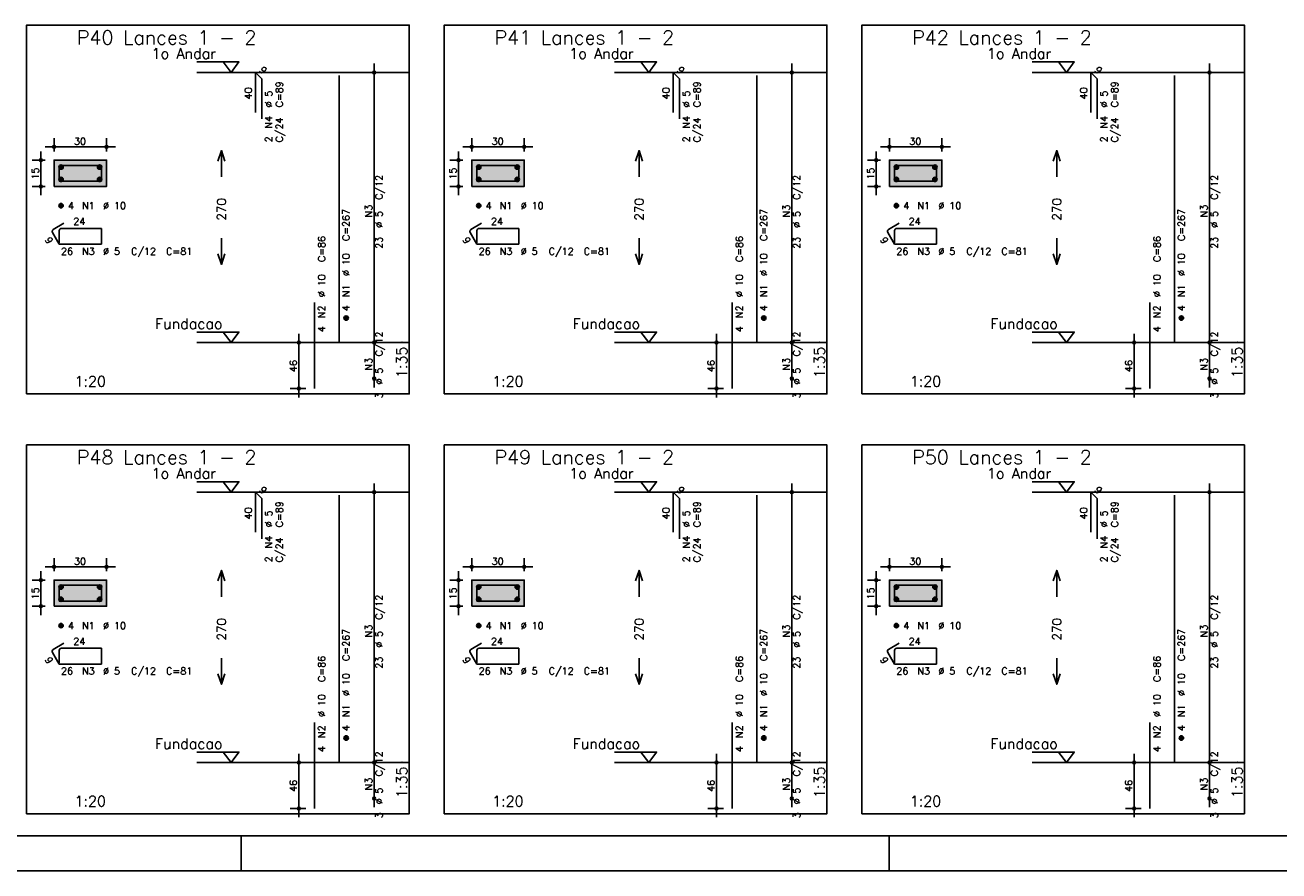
# Model space of a CAD drawing. Extents: x 0 to 119, y 0 to 84.
# Tile 3 of 20: x 39 to 75, y 0 to 24. Entities that reach past the tile are written whole.
import ezdxf

# ---------------------------------------------------------------- set-up
doc = ezdxf.new("R2010")
doc.units = 0
doc.linetypes.add('ESTILO_TQS_0002', pattern=[0.4, 0.1, -0.3])
for name, color, linetype in [('1', 1, 'CONTINUOUS'), ('2', 2, 'CONTINUOUS'), ('3', 3, 'CONTINUOUS'), ('4', 4, 'CONTINUOUS'), ('6', 6, 'CONTINUOUS'), ('7', 7, 'CONTINUOUS'), ('8', 8, 'CONTINUOUS')]:
    doc.layers.add(name, color=color, linetype=linetype)
doc.styles.get("Standard").update_dxf_attribs({"font": 'ROMANS.SHX'})

msp = doc.modelspace()

# ---------------------------------------------------------------- linework, layer by layer
at = {"layer": '1', "linetype": 'CONTINUOUS'}
for p, q in [((44.900002, 0), (44.900002, 1)), ((63.400002, 0), (63.400002, 1)), ((0, 0), (118.900002, 0))]:
    msp.add_line(p, q, dxfattribs=at)
for points in [[(38.775, 13.617074), (49.7, 13.617074), (49.7, 24.145646), (38.775, 24.145646), (38.775, 13.617074)], [(50.7, 13.617074), (61.625, 13.617074), (61.625, 24.145646), (50.7, 24.145646), (50.7, 13.617074)], [(62.625, 13.617074), (73.55, 13.617074), (73.55, 24.145646), (62.625, 24.145646), (62.625, 13.617074)], [(43.64, 23.095646), (44.84, 23.095646), (44.615, 22.795646), (44.39, 23.095646)], [(55.565, 23.095646), (56.765, 23.095646), (56.54, 22.795646), (56.315, 23.095646)], [(67.49, 23.095646), (68.69, 23.095646), (68.465, 22.795646), (68.24, 23.095646)], [(49.7, 22.795646), (43.64, 22.795646)], [(61.625, 22.795646), (55.565, 22.795646)], [(73.55, 22.795646), (67.49, 22.795646)], [(43.64, 15.38136), (44.84, 15.38136), (44.615, 15.08136), (44.39, 15.38136)], [(49.7, 15.08136), (43.64, 15.08136)], [(55.565, 15.38136), (56.765, 15.38136), (56.54, 15.08136), (56.315, 15.38136)], [(61.625, 15.08136), (55.565, 15.08136)], [(67.49, 15.38136), (68.69, 15.38136), (68.465, 15.08136), (68.24, 15.38136)], [(73.55, 15.08136), (67.49, 15.08136)], [(38.775, 1.630214), (49.7, 1.630214), (49.7, 12.158786), (38.775, 12.158786), (38.775, 1.630214)], [(50.7, 1.630214), (61.625, 1.630214), (61.625, 12.158786), (50.7, 12.158786), (50.7, 1.630214)], [(62.625, 1.630214), (73.55, 1.630214), (73.55, 12.158786), (62.625, 12.158786), (62.625, 1.630214)], [(43.64, 11.108786), (44.84, 11.108786), (44.615, 10.808786), (44.39, 11.108786)], [(55.565, 11.108786), (56.765, 11.108786), (56.54, 10.808786), (56.315, 11.108786)], [(67.49, 11.108786), (68.69, 11.108786), (68.465, 10.808786), (68.24, 11.108786)], [(49.7, 10.808786), (43.64, 10.808786)], [(61.625, 10.808786), (55.565, 10.808786)], [(73.55, 10.808786), (67.49, 10.808786)], [(43.64, 3.3945), (44.84, 3.3945), (44.615, 3.0945), (44.39, 3.3945)], [(55.565, 3.3945), (56.765, 3.3945), (56.54, 3.0945), (56.315, 3.3945)], [(67.49, 3.3945), (68.69, 3.3945), (68.465, 3.0945), (68.24, 3.3945)], [(49.7, 3.0945), (43.64, 3.0945)], [(61.625, 3.0945), (55.565, 3.0945)], [(73.55, 3.0945), (67.49, 3.0945)]]:
    msp.add_lwpolyline(points, dxfattribs=at)
at = {"layer": '1', "linetype": 'ESTILO_TQS_0002'}
for points in [[(39.56, 19.541003), (41.06, 19.541003), (41.06, 20.291003), (39.56, 20.291003), (39.56, 19.541003)], [(51.485, 19.541003), (52.985, 19.541003), (52.985, 20.291003), (51.485, 20.291003), (51.485, 19.541003)], [(63.41, 19.541003), (64.91, 19.541003), (64.91, 20.291003), (63.41, 20.291003), (63.41, 19.541003)], [(39.56, 7.554143), (41.06, 7.554143), (41.06, 8.304143), (39.56, 8.304143), (39.56, 7.554143)], [(51.485, 7.554143), (52.985, 7.554143), (52.985, 8.304143), (51.485, 8.304143), (51.485, 7.554143)], [(63.41, 7.554143), (64.91, 7.554143), (64.91, 8.304143), (63.41, 8.304143), (63.41, 7.554143)]]:
    msp.add_lwpolyline(points, dxfattribs=at)
at = {"layer": '2', "linetype": 'CONTINUOUS'}
for p, q in [((48.7, 14.83136), (48.7, 23.045646)), ((60.625, 14.83136), (60.625, 23.045646)), ((72.55, 14.83136), (72.55, 23.045646)), ((48.7, 22.795646), (48.7, 22.795646)), ((60.625, 22.795646), (60.625, 22.795646)), ((72.55, 22.795646), (72.55, 22.795646)), ((39.56, 20.541003), (39.56, 20.916003)), ((41.06, 20.541003), (41.06, 20.916003)), ((51.485, 20.541003), (51.485, 20.916003)), ((52.985, 20.541003), (52.985, 20.916003)), ((63.41, 20.541003), (63.41, 20.916003)), ((64.91, 20.541003), (64.91, 20.916003)), ((39.185, 19.291003), (39.185, 20.541003)), ((39.31, 20.666003), (41.31, 20.666003)), ((51.11, 19.291003), (51.11, 20.541003)), ((51.235, 20.666003), (53.235, 20.666003)), ((63.035, 19.291003), (63.035, 20.541003)), ((63.16, 20.666003), (65.16, 20.666003)), ((39.31, 20.291003), (38.935, 20.291003)), ((39.56, 20.291003), (39.56, 20.291003)), ((39.56, 20.291003), (39.56, 20.291003)), ((41.06, 20.291003), (41.06, 20.291003)), ((51.235, 20.291003), (50.86, 20.291003)), ((51.485, 20.291003), (51.485, 20.291003)), ((51.485, 20.291003), (51.485, 20.291003)), ((52.985, 20.291003), (52.985, 20.291003)), ((63.16, 20.291003), (62.785, 20.291003)), ((63.41, 20.291003), (63.41, 20.291003)), ((63.41, 20.291003), (63.41, 20.291003)), ((64.91, 20.291003), (64.91, 20.291003)), ((39.31, 19.541003), (38.935, 19.541003)), ((39.56, 19.541003), (39.56, 19.541003)), ((51.235, 19.541003), (50.86, 19.541003)), ((51.485, 19.541003), (51.485, 19.541003)), ((63.16, 19.541003), (62.785, 19.541003)), ((63.41, 19.541003), (63.41, 19.541003)), ((46.75, 15.08136), (46.3, 15.08136)), ((46.55, 13.517074), (46.55, 15.33136)), ((47, 15.08136), (47, 15.08136)), ((48.7, 13.802789), (48.7, 15.33136)), ((48.7, 15.08136), (48.7, 15.08136)), ((48.7, 15.08136), (48.7, 15.08136)), ((58.675, 15.08136), (58.225, 15.08136)), ((58.475, 13.517074), (58.475, 15.33136)), ((58.925, 15.08136), (58.925, 15.08136)), ((60.625, 13.802789), (60.625, 15.33136)), ((60.625, 15.08136), (60.625, 15.08136)), ((60.625, 15.08136), (60.625, 15.08136)), ((70.6, 15.08136), (70.15, 15.08136)), ((70.4, 13.517074), (70.4, 15.33136)), ((70.85, 15.08136), (70.85, 15.08136)), ((72.55, 13.802789), (72.55, 15.33136)), ((72.55, 15.08136), (72.55, 15.08136)), ((72.55, 15.08136), (72.55, 15.08136)), ((48.7, 14.052789), (48.7, 14.052789)), ((60.625, 14.052789), (60.625, 14.052789)), ((72.55, 14.052789), (72.55, 14.052789)), ((46.75, 13.767074), (46.3, 13.767074)), ((47, 13.767074), (47, 13.767074)), ((58.675, 13.767074), (58.225, 13.767074)), ((58.925, 13.767074), (58.925, 13.767074)), ((70.6, 13.767074), (70.15, 13.767074)), ((70.85, 13.767074), (70.85, 13.767074)), ((48.7, 2.8445), (48.7, 11.058786)), ((48.7, 10.808786), (48.7, 10.808786)), ((60.625, 2.8445), (60.625, 11.058786)), ((60.625, 10.808786), (60.625, 10.808786)), ((72.55, 2.8445), (72.55, 11.058786)), ((72.55, 10.808786), (72.55, 10.808786)), ((39.31, 8.679143), (41.31, 8.679143)), ((39.56, 8.554143), (39.56, 8.929143)), ((41.06, 8.554143), (41.06, 8.929143)), ((51.235, 8.679143), (53.235, 8.679143)), ((51.485, 8.554143), (51.485, 8.929143)), ((52.985, 8.554143), (52.985, 8.929143)), ((63.16, 8.679143), (65.16, 8.679143)), ((63.41, 8.554143), (63.41, 8.929143)), ((64.91, 8.554143), (64.91, 8.929143)), ((39.31, 8.304143), (38.935, 8.304143)), ((39.185, 7.304143), (39.185, 8.554143)), ((39.56, 8.304143), (39.56, 8.304143)), ((39.56, 8.304143), (39.56, 8.304143)), ((41.06, 8.304143), (41.06, 8.304143)), ((51.235, 8.304143), (50.86, 8.304143)), ((51.11, 7.304143), (51.11, 8.554143)), ((51.485, 8.304143), (51.485, 8.304143)), ((51.485, 8.304143), (51.485, 8.304143)), ((52.985, 8.304143), (52.985, 8.304143)), ((63.16, 8.304143), (62.785, 8.304143)), ((63.035, 7.304143), (63.035, 8.554143)), ((63.41, 8.304143), (63.41, 8.304143)), ((63.41, 8.304143), (63.41, 8.304143)), ((64.91, 8.304143), (64.91, 8.304143)), ((39.31, 7.554143), (38.935, 7.554143)), ((39.56, 7.554143), (39.56, 7.554143)), ((51.235, 7.554143), (50.86, 7.554143)), ((51.485, 7.554143), (51.485, 7.554143)), ((63.16, 7.554143), (62.785, 7.554143)), ((63.41, 7.554143), (63.41, 7.554143)), ((46.55, 1.530214), (46.55, 3.3445)), ((48.7, 1.815929), (48.7, 3.3445)), ((58.475, 1.530214), (58.475, 3.3445)), ((60.625, 1.815929), (60.625, 3.3445)), ((70.4, 1.530214), (70.4, 3.3445)), ((72.55, 1.815929), (72.55, 3.3445)), ((46.75, 3.0945), (46.3, 3.0945)), ((47, 3.0945), (47, 3.0945)), ((48.7, 3.0945), (48.7, 3.0945)), ((48.7, 3.0945), (48.7, 3.0945)), ((58.675, 3.0945), (58.225, 3.0945)), ((58.925, 3.0945), (58.925, 3.0945)), ((60.625, 3.0945), (60.625, 3.0945)), ((60.625, 3.0945), (60.625, 3.0945)), ((70.6, 3.0945), (70.15, 3.0945)), ((70.85, 3.0945), (70.85, 3.0945)), ((72.55, 3.0945), (72.55, 3.0945)), ((72.55, 3.0945), (72.55, 3.0945)), ((48.7, 2.065929), (48.7, 2.065929)), ((60.625, 2.065929), (60.625, 2.065929)), ((72.55, 2.065929), (72.55, 2.065929)), ((46.75, 1.780214), (46.3, 1.780214)), ((47, 1.780214), (47, 1.780214)), ((58.675, 1.780214), (58.225, 1.780214)), ((58.925, 1.780214), (58.925, 1.780214)), ((70.6, 1.780214), (70.15, 1.780214)), ((70.85, 1.780214), (70.85, 1.780214))]:
    msp.add_line(p, q, dxfattribs=at)
for points in [[(44.24, 20.263503), (44.34, 20.563503), (44.44, 20.263503)], [(44.34, 19.813503), (44.34, 20.563503)], [(56.165, 20.263503), (56.265, 20.563503), (56.365, 20.263503)], [(56.265, 19.813503), (56.265, 20.563503)], [(68.09, 20.263503), (68.19, 20.563503), (68.29, 20.263503)], [(68.19, 19.813503), (68.19, 20.563503)], [(39.56, 19.541003), (41.06, 19.541003), (41.06, 20.291003), (39.56, 20.291003), (39.56, 19.541003)], [(51.485, 19.541003), (52.985, 19.541003), (52.985, 20.291003), (51.485, 20.291003), (51.485, 19.541003)], [(63.41, 19.541003), (64.91, 19.541003), (64.91, 20.291003), (63.41, 20.291003), (63.41, 19.541003)], [(44.34, 18.063503), (44.34, 17.313503)], [(56.265, 18.063503), (56.265, 17.313503)], [(68.19, 18.063503), (68.19, 17.313503)], [(44.24, 17.613503), (44.34, 17.313503), (44.44, 17.613503)], [(56.165, 17.613503), (56.265, 17.313503), (56.365, 17.613503)], [(68.09, 17.613503), (68.19, 17.313503), (68.29, 17.613503)], [(39.56, 7.554143), (41.06, 7.554143), (41.06, 8.304143), (39.56, 8.304143), (39.56, 7.554143)], [(44.24, 8.276643), (44.34, 8.576643), (44.44, 8.276643)], [(44.34, 7.826643), (44.34, 8.576643)], [(51.485, 7.554143), (52.985, 7.554143), (52.985, 8.304143), (51.485, 8.304143), (51.485, 7.554143)], [(56.165, 8.276643), (56.265, 8.576643), (56.365, 8.276643)], [(56.265, 7.826643), (56.265, 8.576643)], [(63.41, 7.554143), (64.91, 7.554143), (64.91, 8.304143), (63.41, 8.304143), (63.41, 7.554143)], [(68.09, 8.276643), (68.19, 8.576643), (68.29, 8.276643)], [(68.19, 7.826643), (68.19, 8.576643)], [(44.34, 6.076643), (44.34, 5.326643)], [(56.265, 6.076643), (56.265, 5.326643)], [(68.19, 6.076643), (68.19, 5.326643)], [(44.24, 5.626643), (44.34, 5.326643), (44.44, 5.626643)], [(56.165, 5.626643), (56.265, 5.326643), (56.365, 5.626643)], [(68.09, 5.626643), (68.19, 5.326643), (68.29, 5.626643)]]:
    msp.add_lwpolyline(points, dxfattribs=at)
for centre, radius in [((48.7, 22.795646), 0.041625), ((48.7, 22.795646), 0.02075), ((60.625, 22.795646), 0.041625), ((60.625, 22.795646), 0.02075), ((72.55, 22.795646), 0.041625), ((72.55, 22.795646), 0.02075), ((39.56, 20.666003), 0.04), ((39.56, 20.666003), 0.02), ((41.06, 20.666003), 0.04), ((41.06, 20.666003), 0.02), ((51.485, 20.666003), 0.04), ((51.485, 20.666003), 0.02), ((52.985, 20.666003), 0.04), ((52.985, 20.666003), 0.02), ((63.41, 20.666003), 0.04), ((63.41, 20.666003), 0.02), ((64.91, 20.666003), 0.04), ((64.91, 20.666003), 0.02), ((39.185, 20.291003), 0.04), ((39.185, 20.291003), 0.02), ((51.11, 20.291003), 0.04), ((51.11, 20.291003), 0.02), ((63.035, 20.291003), 0.04), ((63.035, 20.291003), 0.02), ((39.185, 19.541003), 0.04), ((39.185, 19.541003), 0.02), ((51.11, 19.541003), 0.04), ((51.11, 19.541003), 0.02), ((63.035, 19.541003), 0.04), ((63.035, 19.541003), 0.02), ((46.55, 15.08136), 0.04), ((46.55, 15.08136), 0.02), ((48.7, 15.08136), 0.041625), ((48.7, 15.08136), 0.041625), ((48.7, 15.08136), 0.02075), ((48.7, 15.08136), 0.02075), ((58.475, 15.08136), 0.04), ((58.475, 15.08136), 0.02), ((60.625, 15.08136), 0.041625), ((60.625, 15.08136), 0.041625), ((60.625, 15.08136), 0.02075), ((60.625, 15.08136), 0.02075), ((70.4, 15.08136), 0.04), ((70.4, 15.08136), 0.02), ((72.55, 15.08136), 0.041625), ((72.55, 15.08136), 0.041625), ((72.55, 15.08136), 0.02075), ((72.55, 15.08136), 0.02075), ((48.7, 14.052789), 0.041625), ((48.7, 14.052789), 0.02075), ((60.625, 14.052789), 0.041625), ((60.625, 14.052789), 0.02075), ((72.55, 14.052789), 0.041625), ((72.55, 14.052789), 0.02075), ((46.55, 13.767074), 0.04), ((46.55, 13.767074), 0.02), ((58.475, 13.767074), 0.04), ((58.475, 13.767074), 0.02), ((70.4, 13.767074), 0.04), ((70.4, 13.767074), 0.02), ((48.7, 10.808786), 0.041625), ((48.7, 10.808786), 0.02075), ((60.625, 10.808786), 0.041625), ((60.625, 10.808786), 0.02075), ((72.55, 10.808786), 0.041625), ((72.55, 10.808786), 0.02075), ((39.56, 8.679143), 0.04), ((39.56, 8.679143), 0.02), ((41.06, 8.679143), 0.04), ((41.06, 8.679143), 0.02), ((51.485, 8.679143), 0.04), ((51.485, 8.679143), 0.02), ((52.985, 8.679143), 0.04), ((52.985, 8.679143), 0.02), ((63.41, 8.679143), 0.04), ((63.41, 8.679143), 0.02), ((64.91, 8.679143), 0.04), ((64.91, 8.679143), 0.02), ((39.185, 8.304143), 0.04), ((39.185, 8.304143), 0.02), ((51.11, 8.304143), 0.04), ((51.11, 8.304143), 0.02), ((63.035, 8.304143), 0.04), ((63.035, 8.304143), 0.02), ((39.185, 7.554143), 0.04), ((39.185, 7.554143), 0.02), ((51.11, 7.554143), 0.04), ((51.11, 7.554143), 0.02), ((63.035, 7.554143), 0.04), ((63.035, 7.554143), 0.02), ((46.55, 3.0945), 0.04), ((46.55, 3.0945), 0.02), ((48.7, 3.0945), 0.041625), ((48.7, 3.0945), 0.041625), ((48.7, 3.0945), 0.02075), ((48.7, 3.0945), 0.02075), ((58.475, 3.0945), 0.04), ((58.475, 3.0945), 0.02), ((60.625, 3.0945), 0.041625), ((60.625, 3.0945), 0.041625), ((60.625, 3.0945), 0.02075), ((60.625, 3.0945), 0.02075), ((70.4, 3.0945), 0.04), ((70.4, 3.0945), 0.02), ((72.55, 3.0945), 0.041625), ((72.55, 3.0945), 0.041625), ((72.55, 3.0945), 0.02075), ((72.55, 3.0945), 0.02075), ((46.55, 1.780214), 0.04), ((46.55, 1.780214), 0.02), ((48.7, 2.065929), 0.041625), ((48.7, 2.065929), 0.02075), ((58.475, 1.780214), 0.04), ((58.475, 1.780214), 0.02), ((60.625, 2.065929), 0.041625), ((60.625, 2.065929), 0.02075), ((70.4, 1.780214), 0.04), ((70.4, 1.780214), 0.02), ((72.55, 2.065929), 0.041625), ((72.55, 2.065929), 0.02075)]:
    msp.add_circle(centre, radius, dxfattribs=at)
for points in [[(39.56, 19.541003), (41.06, 19.541003), (41.06, 20.291003)], [(39.56, 19.541003), (41.06, 20.291003), (39.56, 20.291003)], [(39.56, 19.541003), (39.56, 20.291003), (39.56, 19.541003)], [(51.485, 19.541003), (52.985, 19.541003), (52.985, 20.291003)], [(51.485, 19.541003), (52.985, 20.291003), (51.485, 20.291003)], [(51.485, 19.541003), (51.485, 20.291003), (51.485, 19.541003)], [(63.41, 19.541003), (64.91, 19.541003), (64.91, 20.291003)], [(63.41, 19.541003), (64.91, 20.291003), (63.41, 20.291003)], [(63.41, 19.541003), (63.41, 20.291003), (63.41, 19.541003)], [(39.56, 7.554143), (41.06, 7.554143), (41.06, 8.304143)], [(39.56, 7.554143), (41.06, 8.304143), (39.56, 8.304143)], [(39.56, 7.554143), (39.56, 8.304143), (39.56, 7.554143)], [(51.485, 7.554143), (52.985, 7.554143), (52.985, 8.304143)], [(51.485, 7.554143), (52.985, 8.304143), (51.485, 8.304143)], [(51.485, 7.554143), (51.485, 8.304143), (51.485, 7.554143)], [(63.41, 7.554143), (64.91, 7.554143), (64.91, 8.304143)], [(63.41, 7.554143), (64.91, 8.304143), (63.41, 8.304143)], [(63.41, 7.554143), (63.41, 8.304143), (63.41, 7.554143)]]:
    msp.add_solid(points, dxfattribs=at)
at = {"layer": '3', "linetype": 'CONTINUOUS'}
for p, q in [((39.698156, 20.082192), (39.76881, 20.152846)), ((39.698165, 20.099878), (39.751181, 20.152894)), ((39.701831, 20.068189), (39.782838, 20.149196)), ((39.707882, 20.056562), (39.794471, 20.143152)), ((39.715828, 20.046831), (39.804208, 20.135211)), ((39.725562, 20.038887), (39.812159, 20.125485)), ((39.737198, 20.032846), (39.818158, 20.113806)), ((39.751173, 20.029142), (39.821893, 20.099863)), ((39.768878, 20.02917), (39.821897, 20.08219)), ((40.798156, 20.082192), (40.86881, 20.152846)), ((40.798165, 20.099878), (40.851181, 20.152894)), ((40.801831, 20.068189), (40.882838, 20.149196)), ((40.807882, 20.056562), (40.894471, 20.143152)), ((40.815828, 20.046831), (40.904208, 20.135211)), ((40.825562, 20.038887), (40.912159, 20.125485)), ((40.837198, 20.032846), (40.918158, 20.113806)), ((40.851173, 20.029142), (40.921893, 20.099863)), ((40.868878, 20.02917), (40.921897, 20.08219)), ((51.623156, 20.082192), (51.69381, 20.152846)), ((51.623165, 20.099878), (51.676181, 20.152894)), ((51.626831, 20.068189), (51.707838, 20.149196)), ((51.632882, 20.056562), (51.719471, 20.143152)), ((51.640828, 20.046831), (51.729208, 20.135211)), ((51.650562, 20.038887), (51.737159, 20.125485)), ((51.662198, 20.032846), (51.743158, 20.113806)), ((51.676173, 20.029142), (51.746893, 20.099863)), ((51.693878, 20.02917), (51.746897, 20.08219)), ((52.723156, 20.082192), (52.79381, 20.152846)), ((52.723165, 20.099878), (52.776181, 20.152894)), ((52.726831, 20.068189), (52.807838, 20.149196)), ((52.732882, 20.056562), (52.819471, 20.143152)), ((52.740828, 20.046831), (52.829208, 20.135211)), ((52.750562, 20.038887), (52.837159, 20.125485)), ((52.762198, 20.032846), (52.843158, 20.113806)), ((52.776173, 20.029142), (52.846893, 20.099863)), ((52.793878, 20.02917), (52.846897, 20.08219)), ((63.548156, 20.082192), (63.61881, 20.152846)), ((63.548165, 20.099878), (63.601181, 20.152894)), ((63.551831, 20.068189), (63.632838, 20.149196)), ((63.557882, 20.056562), (63.644471, 20.143152)), ((63.565828, 20.046831), (63.654208, 20.135211)), ((63.575562, 20.038887), (63.662159, 20.125485)), ((63.587198, 20.032846), (63.668158, 20.113806)), ((63.601173, 20.029142), (63.671893, 20.099863)), ((63.618878, 20.02917), (63.671897, 20.08219)), ((64.648156, 20.082192), (64.71881, 20.152846)), ((64.648165, 20.099878), (64.701181, 20.152894)), ((64.651831, 20.068189), (64.732838, 20.149196)), ((64.657882, 20.056562), (64.744471, 20.143152)), ((64.665828, 20.046831), (64.754208, 20.135211)), ((64.675562, 20.038887), (64.762159, 20.125485)), ((64.687198, 20.032846), (64.768158, 20.113806)), ((64.701173, 20.029142), (64.771893, 20.099863)), ((64.718878, 20.02917), (64.771897, 20.08219)), ((39.698156, 19.732192), (39.76881, 19.802846)), ((39.698165, 19.749878), (39.751181, 19.802894)), ((39.701831, 19.718189), (39.782838, 19.799196)), ((39.707882, 19.706562), (39.794471, 19.793152)), ((39.715828, 19.696831), (39.804208, 19.785211)), ((39.725562, 19.688887), (39.812159, 19.775485)), ((39.737198, 19.682846), (39.818158, 19.763806)), ((39.751173, 19.679142), (39.821893, 19.749863)), ((39.768878, 19.67917), (39.821897, 19.73219)), ((40.798156, 19.732192), (40.86881, 19.802846)), ((40.798165, 19.749878), (40.851181, 19.802894)), ((40.801831, 19.718189), (40.882838, 19.799196)), ((40.807882, 19.706562), (40.894471, 19.793152)), ((40.815828, 19.696831), (40.904208, 19.785211)), ((40.825562, 19.688887), (40.912159, 19.775485)), ((40.837198, 19.682846), (40.918158, 19.763806)), ((40.851173, 19.679142), (40.921893, 19.749863)), ((40.868878, 19.67917), (40.921897, 19.73219)), ((51.623156, 19.732192), (51.69381, 19.802846)), ((51.623165, 19.749878), (51.676181, 19.802894)), ((51.626831, 19.718189), (51.707838, 19.799196)), ((51.632882, 19.706562), (51.719471, 19.793152)), ((51.640828, 19.696831), (51.729208, 19.785211)), ((51.650562, 19.688887), (51.737159, 19.775485)), ((51.662198, 19.682846), (51.743158, 19.763806)), ((51.676173, 19.679142), (51.746893, 19.749863)), ((51.693878, 19.67917), (51.746897, 19.73219)), ((52.723156, 19.732192), (52.79381, 19.802846)), ((52.723165, 19.749878), (52.776181, 19.802894)), ((52.726831, 19.718189), (52.807838, 19.799196)), ((52.732882, 19.706562), (52.819471, 19.793152)), ((52.740828, 19.696831), (52.829208, 19.785211)), ((52.750562, 19.688887), (52.837159, 19.775485)), ((52.762198, 19.682846), (52.843158, 19.763806)), ((52.776173, 19.679142), (52.846893, 19.749863)), ((52.793878, 19.67917), (52.846897, 19.73219)), ((63.548156, 19.732192), (63.61881, 19.802846)), ((63.548165, 19.749878), (63.601181, 19.802894)), ((63.551831, 19.718189), (63.632838, 19.799196)), ((63.557882, 19.706562), (63.644471, 19.793152)), ((63.565828, 19.696831), (63.654208, 19.785211)), ((63.575562, 19.688887), (63.662159, 19.775485)), ((63.587198, 19.682846), (63.668158, 19.763806)), ((63.601173, 19.679142), (63.671893, 19.749863)), ((63.618878, 19.67917), (63.671897, 19.73219)), ((64.648156, 19.732192), (64.71881, 19.802846)), ((64.648165, 19.749878), (64.701181, 19.802894)), ((64.651831, 19.718189), (64.732838, 19.799196)), ((64.657882, 19.706562), (64.744471, 19.793152)), ((64.665828, 19.696831), (64.754208, 19.785211)), ((64.675562, 19.688887), (64.762159, 19.775485)), ((64.687198, 19.682846), (64.768158, 19.763806)), ((64.701173, 19.679142), (64.771893, 19.749863)), ((64.718878, 19.67917), (64.771897, 19.73219)), ((39.698156, 18.982192), (39.76881, 19.052846)), ((39.698165, 18.999878), (39.751181, 19.052894)), ((39.701831, 18.968189), (39.782838, 19.049196)), ((39.707882, 18.956562), (39.794471, 19.043152)), ((39.715828, 18.946831), (39.804208, 19.035211)), ((39.725562, 18.938887), (39.812159, 19.025485)), ((39.737198, 18.932846), (39.818158, 19.013806)), ((39.751173, 18.929142), (39.821893, 18.999863)), ((39.768878, 18.92917), (39.821897, 18.98219)), ((51.623156, 18.982192), (51.69381, 19.052846)), ((51.623165, 18.999878), (51.676181, 19.052894)), ((51.626831, 18.968189), (51.707838, 19.049196)), ((51.632882, 18.956562), (51.719471, 19.043152)), ((51.640828, 18.946831), (51.729208, 19.035211)), ((51.650562, 18.938887), (51.737159, 19.025485)), ((51.662198, 18.932846), (51.743158, 19.013806)), ((51.676173, 18.929142), (51.746893, 18.999863)), ((51.693878, 18.92917), (51.746897, 18.98219)), ((63.548156, 18.982192), (63.61881, 19.052846)), ((63.548165, 18.999878), (63.601181, 19.052894)), ((63.551831, 18.968189), (63.632838, 19.049196)), ((63.557882, 18.956562), (63.644471, 19.043152)), ((63.565828, 18.946831), (63.654208, 19.035211)), ((63.575562, 18.938887), (63.662159, 19.025485)), ((63.587198, 18.932846), (63.668158, 19.013806)), ((63.601173, 18.929142), (63.671893, 18.999863)), ((63.618878, 18.92917), (63.671897, 18.98219)), ((47.838156, 15.772549), (47.90881, 15.843203)), ((47.838165, 15.790235), (47.891181, 15.843252)), ((47.841831, 15.758547), (47.922838, 15.839553)), ((47.847882, 15.746919), (47.934471, 15.833509)), ((47.855828, 15.737188), (47.944208, 15.825568)), ((47.865562, 15.729244), (47.952159, 15.815842)), ((47.877198, 15.723203), (47.958158, 15.804163)), ((47.891173, 15.7195), (47.961893, 15.79022)), ((47.908878, 15.719527), (47.961897, 15.772547)), ((59.763156, 15.772549), (59.83381, 15.843203)), ((59.763165, 15.790235), (59.816181, 15.843252)), ((59.766831, 15.758547), (59.847838, 15.839553)), ((59.772882, 15.746919), (59.859471, 15.833509)), ((59.780828, 15.737188), (59.869208, 15.825568)), ((59.790562, 15.729244), (59.877159, 15.815842)), ((59.802198, 15.723203), (59.883158, 15.804163)), ((59.816173, 15.7195), (59.886893, 15.79022)), ((59.833878, 15.719527), (59.886897, 15.772547)), ((71.688156, 15.772549), (71.75881, 15.843203)), ((71.688165, 15.790235), (71.741181, 15.843252)), ((71.691831, 15.758547), (71.772838, 15.839553)), ((71.697882, 15.746919), (71.784471, 15.833509)), ((71.705828, 15.737188), (71.794208, 15.825568)), ((71.715562, 15.729244), (71.802159, 15.815842)), ((71.727198, 15.723203), (71.808158, 15.804163)), ((71.741173, 15.7195), (71.811893, 15.79022)), ((71.758878, 15.719527), (71.811897, 15.772547)), ((39.698156, 8.095332), (39.76881, 8.165986)), ((39.698165, 8.113018), (39.751181, 8.166034)), ((39.701831, 8.081329), (39.782838, 8.162336)), ((39.707882, 8.069702), (39.794471, 8.156292)), ((39.715828, 8.059971), (39.804208, 8.148351)), ((39.725562, 8.052027), (39.812159, 8.138625)), ((39.737198, 8.045986), (39.818158, 8.126946)), ((39.751173, 8.042282), (39.821893, 8.113003)), ((39.768878, 8.04231), (39.821897, 8.09533)), ((40.798156, 8.095332), (40.86881, 8.165986)), ((40.798165, 8.113018), (40.851181, 8.166034)), ((40.801831, 8.081329), (40.882838, 8.162336)), ((40.807882, 8.069702), (40.894471, 8.156292)), ((40.815828, 8.059971), (40.904208, 8.148351)), ((40.825562, 8.052027), (40.912159, 8.138625)), ((40.837198, 8.045986), (40.918158, 8.126946)), ((40.851173, 8.042282), (40.921893, 8.113003)), ((40.868878, 8.04231), (40.921897, 8.09533)), ((51.623156, 8.095332), (51.69381, 8.165986)), ((51.623165, 8.113018), (51.676181, 8.166034)), ((51.626831, 8.081329), (51.707838, 8.162336)), ((51.632882, 8.069702), (51.719471, 8.156292)), ((51.640828, 8.059971), (51.729208, 8.148351)), ((51.650562, 8.052027), (51.737159, 8.138625)), ((51.662198, 8.045986), (51.743158, 8.126946)), ((51.676173, 8.042282), (51.746893, 8.113003)), ((51.693878, 8.04231), (51.746897, 8.09533)), ((52.723156, 8.095332), (52.79381, 8.165986)), ((52.723165, 8.113018), (52.776181, 8.166034)), ((52.726831, 8.081329), (52.807838, 8.162336)), ((52.732882, 8.069702), (52.819471, 8.156292)), ((52.740828, 8.059971), (52.829208, 8.148351)), ((52.750562, 8.052027), (52.837159, 8.138625)), ((52.762198, 8.045986), (52.843158, 8.126946)), ((52.776173, 8.042282), (52.846893, 8.113003)), ((52.793878, 8.04231), (52.846897, 8.09533)), ((63.548156, 8.095332), (63.61881, 8.165986)), ((63.548165, 8.113018), (63.601181, 8.166034)), ((63.551831, 8.081329), (63.632838, 8.162336)), ((63.557882, 8.069702), (63.644471, 8.156292)), ((63.565828, 8.059971), (63.654208, 8.148351)), ((63.575562, 8.052027), (63.662159, 8.138625)), ((63.587198, 8.045986), (63.668158, 8.126946)), ((63.601173, 8.042282), (63.671893, 8.113003)), ((63.618878, 8.04231), (63.671897, 8.09533)), ((64.648156, 8.095332), (64.71881, 8.165986)), ((64.648165, 8.113018), (64.701181, 8.166034)), ((64.651831, 8.081329), (64.732838, 8.162336)), ((64.657882, 8.069702), (64.744471, 8.156292)), ((64.665828, 8.059971), (64.754208, 8.148351)), ((64.675562, 8.052027), (64.762159, 8.138625)), ((64.687198, 8.045986), (64.768158, 8.126946)), ((64.701173, 8.042282), (64.771893, 8.113003)), ((64.718878, 8.04231), (64.771897, 8.09533)), ((39.698156, 7.745332), (39.76881, 7.815986)), ((39.698165, 7.763018), (39.751181, 7.816034)), ((39.701831, 7.731329), (39.782838, 7.812336)), ((39.707882, 7.719702), (39.794471, 7.806292)), ((39.715828, 7.709971), (39.804208, 7.798351)), ((39.725562, 7.702027), (39.812159, 7.788625)), ((39.737198, 7.695986), (39.818158, 7.776946)), ((39.751173, 7.692282), (39.821893, 7.763003)), ((39.768878, 7.69231), (39.821897, 7.74533)), ((40.798156, 7.745332), (40.86881, 7.815986)), ((40.798165, 7.763018), (40.851181, 7.816034)), ((40.801831, 7.731329), (40.882838, 7.812336)), ((40.807882, 7.719702), (40.894471, 7.806292)), ((40.815828, 7.709971), (40.904208, 7.798351)), ((40.825562, 7.702027), (40.912159, 7.788625)), ((40.837198, 7.695986), (40.918158, 7.776946)), ((40.851173, 7.692282), (40.921893, 7.763003)), ((40.868878, 7.69231), (40.921897, 7.74533)), ((51.623156, 7.745332), (51.69381, 7.815986)), ((51.623165, 7.763018), (51.676181, 7.816034)), ((51.626831, 7.731329), (51.707838, 7.812336)), ((51.632882, 7.719702), (51.719471, 7.806292)), ((51.640828, 7.709971), (51.729208, 7.798351)), ((51.650562, 7.702027), (51.737159, 7.788625)), ((51.662198, 7.695986), (51.743158, 7.776946)), ((51.676173, 7.692282), (51.746893, 7.763003)), ((51.693878, 7.69231), (51.746897, 7.74533)), ((52.723156, 7.745332), (52.79381, 7.815986)), ((52.723165, 7.763018), (52.776181, 7.816034)), ((52.726831, 7.731329), (52.807838, 7.812336)), ((52.732882, 7.719702), (52.819471, 7.806292)), ((52.740828, 7.709971), (52.829208, 7.798351)), ((52.750562, 7.702027), (52.837159, 7.788625)), ((52.762198, 7.695986), (52.843158, 7.776946)), ((52.776173, 7.692282), (52.846893, 7.763003)), ((52.793878, 7.69231), (52.846897, 7.74533)), ((63.548156, 7.745332), (63.61881, 7.815986)), ((63.548165, 7.763018), (63.601181, 7.816034)), ((63.551831, 7.731329), (63.632838, 7.812336)), ((63.557882, 7.719702), (63.644471, 7.806292)), ((63.565828, 7.709971), (63.654208, 7.798351)), ((63.575562, 7.702027), (63.662159, 7.788625)), ((63.587198, 7.695986), (63.668158, 7.776946)), ((63.601173, 7.692282), (63.671893, 7.763003)), ((63.618878, 7.69231), (63.671897, 7.74533)), ((64.648156, 7.745332), (64.71881, 7.815986)), ((64.648165, 7.763018), (64.701181, 7.816034)), ((64.651831, 7.731329), (64.732838, 7.812336)), ((64.657882, 7.719702), (64.744471, 7.806292)), ((64.665828, 7.709971), (64.754208, 7.798351)), ((64.675562, 7.702027), (64.762159, 7.788625)), ((64.687198, 7.695986), (64.768158, 7.776946)), ((64.701173, 7.692282), (64.771893, 7.763003)), ((64.718878, 7.69231), (64.771897, 7.74533)), ((39.698156, 6.995332), (39.76881, 7.065986)), ((39.698165, 7.013018), (39.751181, 7.066034)), ((39.701831, 6.981329), (39.782838, 7.062336)), ((39.707882, 6.969702), (39.794471, 7.056292)), ((39.715828, 6.959971), (39.804208, 7.048351)), ((39.725562, 6.952027), (39.812159, 7.038625)), ((39.737198, 6.945986), (39.818158, 7.026946)), ((39.751173, 6.942282), (39.821893, 7.013003)), ((39.768878, 6.94231), (39.821897, 6.99533)), ((51.623156, 6.995332), (51.69381, 7.065986)), ((51.623165, 7.013018), (51.676181, 7.066034)), ((51.626831, 6.981329), (51.707838, 7.062336)), ((51.632882, 6.969702), (51.719471, 7.056292)), ((51.640828, 6.959971), (51.729208, 7.048351)), ((51.650562, 6.952027), (51.737159, 7.038625)), ((51.662198, 6.945986), (51.743158, 7.026946)), ((51.676173, 6.942282), (51.746893, 7.013003)), ((51.693878, 6.94231), (51.746897, 6.99533)), ((63.548156, 6.995332), (63.61881, 7.065986)), ((63.548165, 7.013018), (63.601181, 7.066034)), ((63.551831, 6.981329), (63.632838, 7.062336)), ((63.557882, 6.969702), (63.644471, 7.056292)), ((63.565828, 6.959971), (63.654208, 7.048351)), ((63.575562, 6.952027), (63.662159, 7.038625)), ((63.587198, 6.945986), (63.668158, 7.026946)), ((63.601173, 6.942282), (63.671893, 7.013003)), ((63.618878, 6.94231), (63.671897, 6.99533)), ((47.838156, 3.785689), (47.90881, 3.856343)), ((47.838165, 3.803375), (47.891181, 3.856392)), ((47.841831, 3.771687), (47.922838, 3.852693)), ((47.847882, 3.760059), (47.934471, 3.846649)), ((47.855828, 3.750328), (47.944208, 3.838708)), ((47.865562, 3.742384), (47.952159, 3.828982)), ((47.877198, 3.736343), (47.958158, 3.817303)), ((47.891173, 3.73264), (47.961893, 3.80336)), ((47.908878, 3.732667), (47.961897, 3.785687)), ((59.763156, 3.785689), (59.83381, 3.856343)), ((59.763165, 3.803375), (59.816181, 3.856392)), ((59.766831, 3.771687), (59.847838, 3.852693)), ((59.772882, 3.760059), (59.859471, 3.846649)), ((59.780828, 3.750328), (59.869208, 3.838708)), ((59.790562, 3.742384), (59.877159, 3.828982)), ((59.802198, 3.736343), (59.883158, 3.817303)), ((59.816173, 3.73264), (59.886893, 3.80336)), ((59.833878, 3.732667), (59.886897, 3.785687)), ((71.688156, 3.785689), (71.75881, 3.856343)), ((71.688165, 3.803375), (71.741181, 3.856392)), ((71.691831, 3.771687), (71.772838, 3.852693)), ((71.697882, 3.760059), (71.784471, 3.846649)), ((71.705828, 3.750328), (71.794208, 3.838708)), ((71.715562, 3.742384), (71.802159, 3.828982)), ((71.727198, 3.736343), (71.808158, 3.817303)), ((71.741173, 3.73264), (71.811893, 3.80336)), ((71.758878, 3.732667), (71.811897, 3.785687))]:
    msp.add_line(p, q, dxfattribs=at)
for centre in [(39.76, 20.091003), (40.86, 20.091003), (51.685, 20.091003), (52.785, 20.091003), (63.61, 20.091003), (64.71, 20.091003), (39.76, 19.741003), (40.86, 19.741003), (51.685, 19.741003), (52.785, 19.741003), (63.61, 19.741003), (64.71, 19.741003), (39.76, 18.991003), (51.685, 18.991003), (63.61, 18.991003), (47.9, 15.78136), (59.825, 15.78136), (71.75, 15.78136), (39.76, 8.104143), (40.86, 8.104143), (51.685, 8.104143), (52.785, 8.104143), (63.61, 8.104143), (64.71, 8.104143), (39.76, 7.754143), (40.86, 7.754143), (51.685, 7.754143), (52.785, 7.754143), (63.61, 7.754143), (64.71, 7.754143), (39.76, 7.004143), (51.685, 7.004143), (63.61, 7.004143), (47.9, 3.7945), (59.825, 3.7945), (71.75, 3.7945)]:
    msp.add_circle(centre, 0.0625, dxfattribs=at)
at = {"layer": '4', "linetype": 'CONTINUOUS'}
for p, q in [((39.71, 20.078503), (39.71, 19.691003)), ((39.71, 20.078503), (39.71, 19.728503)), ((40.1225, 20.141003), (39.7725, 20.141003)), ((40.91, 20.141003), (39.7725, 20.141003)), ((40.91, 19.691003), (40.91, 20.141003)), ((51.635, 20.078503), (51.635, 19.691003)), ((51.635, 20.078503), (51.635, 19.728503)), ((52.0475, 20.141003), (51.6975, 20.141003)), ((52.835, 20.141003), (51.6975, 20.141003)), ((52.835, 19.691003), (52.835, 20.141003)), ((63.56, 20.078503), (63.56, 19.691003)), ((63.56, 20.078503), (63.56, 19.728503)), ((63.9725, 20.141003), (63.6225, 20.141003)), ((64.76, 20.141003), (63.6225, 20.141003)), ((64.76, 19.691003), (64.76, 20.141003)), ((39.71, 19.691003), (40.91, 19.691003)), ((51.635, 19.691003), (52.835, 19.691003)), ((63.56, 19.691003), (64.76, 19.691003)), ((39.71, 8.091643), (39.71, 7.704143)), ((39.71, 8.091643), (39.71, 7.741643)), ((40.1225, 8.154143), (39.7725, 8.154143)), ((40.91, 8.154143), (39.7725, 8.154143)), ((40.91, 7.704143), (40.91, 8.154143)), ((51.635, 8.091643), (51.635, 7.704143)), ((51.635, 8.091643), (51.635, 7.741643)), ((52.0475, 8.154143), (51.6975, 8.154143)), ((52.835, 8.154143), (51.6975, 8.154143)), ((52.835, 7.704143), (52.835, 8.154143)), ((63.56, 8.091643), (63.56, 7.704143)), ((63.56, 8.091643), (63.56, 7.741643)), ((63.9725, 8.154143), (63.6225, 8.154143)), ((64.76, 8.154143), (63.6225, 8.154143)), ((64.76, 7.704143), (64.76, 8.154143)), ((39.71, 7.704143), (40.91, 7.704143)), ((51.635, 7.704143), (52.835, 7.704143)), ((63.56, 7.704143), (64.76, 7.704143))]:
    msp.add_line(p, q, dxfattribs=at)
for centre in [(39.7725, 20.078503), (39.7725, 20.078503), (51.6975, 20.078503), (51.6975, 20.078503), (63.6225, 20.078503), (63.6225, 20.078503), (39.7725, 8.091643), (39.7725, 8.091643), (51.6975, 8.091643), (51.6975, 8.091643), (63.6225, 8.091643), (63.6225, 8.091643)]:
    msp.add_arc(centre, 0.0625, 90, 180, dxfattribs=at)
at = {"layer": '6', "linetype": 'CONTINUOUS'}
for p, q in [((45.308174, 21.652789), (45.308174, 22.795646)), ((45.308174, 22.795646), (45.490002, 22.613818)), ((45.490002, 22.613818), (45.490002, 21.470961)), ((47.7, 15.08136), (47.7, 22.709931)), ((57.233174, 21.652789), (57.233174, 22.795646)), ((57.233174, 22.795646), (57.415002, 22.613818)), ((57.415002, 22.613818), (57.415002, 21.470961)), ((59.625, 15.08136), (59.625, 22.709931)), ((69.158174, 21.652789), (69.158174, 22.795646)), ((69.158174, 22.795646), (69.340002, 22.613818)), ((69.340002, 22.613818), (69.340002, 21.470961)), ((71.55, 15.08136), (71.55, 22.709931)), ((39.842235, 18.486964), (39.539127, 18.311964)), ((39.71, 18.278503), (39.71, 17.928503)), ((40.91, 18.341003), (39.7725, 18.341003)), ((40.91, 17.891003), (40.91, 18.341003)), ((51.767235, 18.486964), (51.464127, 18.311964)), ((51.635, 18.278503), (51.635, 17.928503)), ((52.835, 18.341003), (51.6975, 18.341003)), ((52.835, 17.891003), (52.835, 18.341003)), ((63.692235, 18.486964), (63.389127, 18.311964)), ((63.56, 18.278503), (63.56, 17.928503)), ((64.76, 18.341003), (63.6225, 18.341003)), ((64.76, 17.891003), (64.76, 18.341003)), ((39.51625, 18.226588), (39.71, 17.891003)), ((51.44125, 18.226588), (51.635, 17.891003)), ((63.36625, 18.226588), (63.56, 17.891003)), ((39.71, 17.891003), (40.91, 17.891003)), ((51.635, 17.891003), (52.835, 17.891003)), ((63.56, 17.891003), (64.76, 17.891003)), ((47, 13.767074), (47, 16.224217)), ((58.925, 13.767074), (58.925, 16.224217)), ((70.85, 13.767074), (70.85, 16.224217)), ((45.308174, 9.665929), (45.308174, 10.808786)), ((45.308174, 10.808786), (45.490002, 10.626958)), ((57.233174, 9.665929), (57.233174, 10.808786)), ((57.233174, 10.808786), (57.415002, 10.626958)), ((69.158174, 9.665929), (69.158174, 10.808786)), ((69.158174, 10.808786), (69.340002, 10.626958)), ((45.490002, 10.626958), (45.490002, 9.484101)), ((47.7, 3.0945), (47.7, 10.723071)), ((57.415002, 10.626958), (57.415002, 9.484101)), ((59.625, 3.0945), (59.625, 10.723071)), ((69.340002, 10.626958), (69.340002, 9.484101)), ((71.55, 3.0945), (71.55, 10.723071)), ((39.842235, 6.500104), (39.539127, 6.325104)), ((51.767235, 6.500104), (51.464127, 6.325104)), ((63.692235, 6.500104), (63.389127, 6.325104)), ((39.51625, 6.239728), (39.71, 5.904143)), ((39.71, 6.291643), (39.71, 5.941643)), ((40.91, 6.354143), (39.7725, 6.354143)), ((40.91, 5.904143), (40.91, 6.354143)), ((51.44125, 6.239728), (51.635, 5.904143)), ((51.635, 6.291643), (51.635, 5.941643)), ((52.835, 6.354143), (51.6975, 6.354143)), ((52.835, 5.904143), (52.835, 6.354143)), ((63.36625, 6.239728), (63.56, 5.904143)), ((63.56, 6.291643), (63.56, 5.941643)), ((64.76, 6.354143), (63.6225, 6.354143)), ((64.76, 5.904143), (64.76, 6.354143)), ((39.71, 5.904143), (40.91, 5.904143)), ((51.635, 5.904143), (52.835, 5.904143)), ((63.56, 5.904143), (64.76, 5.904143)), ((47, 1.780214), (47, 4.237357)), ((58.925, 1.780214), (58.925, 4.237357)), ((70.85, 1.780214), (70.85, 4.237357))]:
    msp.add_line(p, q, dxfattribs=at)
for centre, start, end in [((39.570377, 18.257838), 120, 210), ((39.7725, 18.278503), 90, 180), ((51.495377, 18.257838), 120, 210), ((51.6975, 18.278503), 90, 180), ((63.420377, 18.257838), 120, 210), ((63.6225, 18.278503), 90, 180), ((39.570377, 6.270978), 120, 210), ((39.7725, 6.291643), 90, 180), ((51.495377, 6.270978), 120, 210), ((51.6975, 6.291643), 90, 180), ((63.420377, 6.270978), 120, 210), ((63.6225, 6.291643), 90, 180)]:
    msp.add_arc(centre, 0.0625, start, end, dxfattribs=at)
at = {"layer": '8', "linetype": 'CONTINUOUS'}
msp.add_line((2.5, 1), (117.900002, 1), dxfattribs=at)

# ---------------------------------------------------------------- texts
at = {"layer": '1', "linetype": 'CONTINUOUS'}
for s, p in [(' 1o Andar', (42.14, 23.185646)), (' 1o Andar', (54.065, 23.185646)), (' 1o Andar', (65.99, 23.185646)), ('Fundacao', (42.44, 15.47136)), ('Fundacao', (54.365, 15.47136)), ('Fundacao', (66.29, 15.47136)), (' 1o Andar', (42.14, 11.198786)), (' 1o Andar', (54.065, 11.198786)), (' 1o Andar', (65.99, 11.198786)), ('Fundacao', (42.44, 3.4845)), ('Fundacao', (54.365, 3.4845)), ('Fundacao', (66.29, 3.4845))]:
    msp.add_text(s, height=0.3, dxfattribs=at).set_placement(p)
at = {"layer": '2', "linetype": 'CONTINUOUS'}
for s, height, rotation, p in [('9', 0.2, 315, (45.399088, 22.846153)), ('9', 0.2, 315, (57.324088, 22.846153)), ('9', 0.2, 315, (69.249088, 22.846153)), ('40', 0.2, 90, (45.208174, 22.024217)), ('C=89', 0.2, 90, (46.09, 21.795646)), ('40', 0.2, 90, (57.133174, 22.024217)), ('C=89', 0.2, 90, (58.015, 21.795646)), ('40', 0.2, 90, (69.058174, 22.024217)), ('C=89', 0.2, 90, (69.94, 21.795646)), ('%%c 5', 0.2, 90, (45.79, 21.795646)), ('%%c 5', 0.2, 90, (57.715, 21.795646)), ('%%c 5', 0.2, 90, (69.64, 21.795646)), ('N4', 0.2, 90, (45.79, 21.195646)), ('N4', 0.2, 90, (57.715, 21.195646)), ('N4', 0.2, 90, (69.64, 21.195646)), ('C/24', 0.2, 90, (46.09, 20.795646)), ('C/24', 0.2, 90, (58.015, 20.795646)), ('C/24', 0.2, 90, (69.94, 20.795646)), ('2', 0.2, 90, (45.79, 20.795646)), ('2', 0.2, 90, (57.715, 20.795646)), ('2', 0.2, 90, (69.64, 20.795646)), ('15', 0.2, 90, (39.125, 19.736003)), ('C/12', 0.2, 90, (48.94, 19.158503)), ('15', 0.2, 90, (51.05, 19.736003)), ('C/12', 0.2, 90, (60.865, 19.158503)), ('15', 0.2, 90, (62.975, 19.736003)), ('C/12', 0.2, 90, (72.79, 19.158503)), ('270', 0.25, 90, (44.465, 18.563503)), ('N3', 0.2, 90, (48.64, 18.658503)), ('270', 0.25, 90, (56.39, 18.563503)), ('N3', 0.2, 90, (60.565, 18.658503)), ('270', 0.25, 90, (68.315, 18.563503)), ('N3', 0.2, 90, (72.49, 18.658503)), ('C=267', 0.2, 90, (48, 17.98136)), ('%%c 5', 0.2, 90, (48.94, 18.358503)), ('C=267', 0.2, 90, (59.925, 17.98136)), ('%%c 5', 0.2, 90, (60.865, 18.358503)), ('C=267', 0.2, 90, (71.85, 17.98136)), ('%%c 5', 0.2, 90, (72.79, 18.358503)), ('9', 0.2, 300, (39.287692, 18.022461)), ('C=86', 0.2, 90, (47.3, 17.38136)), ('23', 0.2, 90, (48.94, 17.758503)), ('9', 0.2, 300, (51.212692, 18.022461)), ('C=86', 0.2, 90, (59.225, 17.38136)), ('23', 0.2, 90, (60.865, 17.758503)), ('9', 0.2, 300, (63.137692, 18.022461)), ('C=86', 0.2, 90, (71.15, 17.38136)), ('23', 0.2, 90, (72.79, 17.758503)), ('%%c 10', 0.2, 90, (48, 16.98136)), ('%%c 10', 0.2, 90, (59.925, 16.98136)), ('%%c 10', 0.2, 90, (71.85, 16.98136)), ('%%c 10', 0.2, 90, (47.3, 16.38136)), ('%%c 10', 0.2, 90, (59.225, 16.38136)), ('%%c 10', 0.2, 90, (71.15, 16.38136)), ('N1', 0.2, 90, (48, 16.38136)), ('N1', 0.2, 90, (59.925, 16.38136)), ('N1', 0.2, 90, (71.85, 16.38136)), ('N2', 0.2, 90, (47.3, 15.78136)), ('4', 0.2, 90, (48, 15.98136)), ('N2', 0.2, 90, (59.225, 15.78136)), ('4', 0.2, 90, (59.925, 15.98136)), ('N2', 0.2, 90, (71.15, 15.78136)), ('4', 0.2, 90, (71.85, 15.98136)), ('4', 0.2, 90, (47.3, 15.38136)), ('4', 0.2, 90, (59.225, 15.38136)), ('4', 0.2, 90, (71.15, 15.38136)), ('C/12', 0.2, 90, (48.94, 14.687074)), ('C/12', 0.2, 90, (60.865, 14.687074)), ('C/12', 0.2, 90, (72.79, 14.687074)), ('1:35', 0.3, 90, (49.64, 14.067074)), ('1:35', 0.3, 90, (61.565, 14.067074)), ('1:35', 0.3, 90, (73.49, 14.067074)), ('46', 0.2, 90, (46.49, 14.244217)), ('N3', 0.2, 90, (48.64, 14.287074)), ('46', 0.2, 90, (58.415, 14.244217)), ('N3', 0.2, 90, (60.565, 14.287074)), ('46', 0.2, 90, (70.34, 14.244217)), ('N3', 0.2, 90, (72.49, 14.287074)), ('%%c 5', 0.2, 90, (48.94, 13.887074)), ('%%c 5', 0.2, 90, (60.865, 13.887074)), ('%%c 5', 0.2, 90, (72.79, 13.887074)), ('3', 0.2, 90, (48.94, 13.487074)), ('3', 0.2, 90, (60.865, 13.487074)), ('3', 0.2, 90, (72.79, 13.487074)), ('9', 0.2, 315, (45.399088, 10.859293)), ('9', 0.2, 315, (57.324088, 10.859293)), ('9', 0.2, 315, (69.249088, 10.859293)), ('C=89', 0.2, 90, (46.09, 9.808786)), ('C=89', 0.2, 90, (58.015, 9.808786)), ('C=89', 0.2, 90, (69.94, 9.808786)), ('40', 0.2, 90, (45.208174, 10.037357)), ('%%c 5', 0.2, 90, (45.79, 9.808786)), ('40', 0.2, 90, (57.133174, 10.037357)), ('%%c 5', 0.2, 90, (57.715, 9.808786)), ('40', 0.2, 90, (69.058174, 10.037357)), ('%%c 5', 0.2, 90, (69.64, 9.808786)), ('N4', 0.2, 90, (45.79, 9.208786)), ('C/24', 0.2, 90, (46.09, 8.808786)), ('N4', 0.2, 90, (57.715, 9.208786)), ('C/24', 0.2, 90, (58.015, 8.808786)), ('N4', 0.2, 90, (69.64, 9.208786)), ('C/24', 0.2, 90, (69.94, 8.808786)), ('2', 0.2, 90, (45.79, 8.808786)), ('2', 0.2, 90, (57.715, 8.808786)), ('2', 0.2, 90, (69.64, 8.808786)), ('15', 0.2, 90, (39.125, 7.749143)), ('15', 0.2, 90, (51.05, 7.749143)), ('15', 0.2, 90, (62.975, 7.749143)), ('C/12', 0.2, 90, (48.94, 7.171643)), ('C/12', 0.2, 90, (60.865, 7.171643)), ('C/12', 0.2, 90, (72.79, 7.171643)), ('270', 0.25, 90, (44.465, 6.576643)), ('N3', 0.2, 90, (48.64, 6.671643)), ('270', 0.25, 90, (56.39, 6.576643)), ('N3', 0.2, 90, (60.565, 6.671643)), ('270', 0.25, 90, (68.315, 6.576643)), ('N3', 0.2, 90, (72.49, 6.671643)), ('C=267', 0.2, 90, (48, 5.9945)), ('%%c 5', 0.2, 90, (48.94, 6.371643)), ('C=267', 0.2, 90, (59.925, 5.9945)), ('%%c 5', 0.2, 90, (60.865, 6.371643)), ('C=267', 0.2, 90, (71.85, 5.9945)), ('%%c 5', 0.2, 90, (72.79, 6.371643)), ('9', 0.2, 300, (39.287692, 6.035601)), ('9', 0.2, 300, (51.212692, 6.035601)), ('9', 0.2, 300, (63.137692, 6.035601)), ('C=86', 0.2, 90, (47.3, 5.3945)), ('23', 0.2, 90, (48.94, 5.771643)), ('C=86', 0.2, 90, (59.225, 5.3945)), ('23', 0.2, 90, (60.865, 5.771643)), ('C=86', 0.2, 90, (71.15, 5.3945)), ('23', 0.2, 90, (72.79, 5.771643)), ('%%c 10', 0.2, 90, (48, 4.9945)), ('%%c 10', 0.2, 90, (59.925, 4.9945)), ('%%c 10', 0.2, 90, (71.85, 4.9945)), ('%%c 10', 0.2, 90, (47.3, 4.3945)), ('N1', 0.2, 90, (48, 4.3945)), ('%%c 10', 0.2, 90, (59.225, 4.3945)), ('N1', 0.2, 90, (59.925, 4.3945)), ('%%c 10', 0.2, 90, (71.15, 4.3945)), ('N1', 0.2, 90, (71.85, 4.3945)), ('N2', 0.2, 90, (47.3, 3.7945)), ('4', 0.2, 90, (48, 3.9945)), ('N2', 0.2, 90, (59.225, 3.7945)), ('4', 0.2, 90, (59.925, 3.9945)), ('N2', 0.2, 90, (71.15, 3.7945)), ('4', 0.2, 90, (71.85, 3.9945)), ('4', 0.2, 90, (47.3, 3.3945)), ('C/12', 0.2, 90, (48.94, 2.700214)), ('4', 0.2, 90, (59.225, 3.3945)), ('C/12', 0.2, 90, (60.865, 2.700214)), ('4', 0.2, 90, (71.15, 3.3945)), ('C/12', 0.2, 90, (72.79, 2.700214)), ('46', 0.2, 90, (46.49, 2.257357)), ('N3', 0.2, 90, (48.64, 2.300214)), ('1:35', 0.3, 90, (49.64, 2.080214)), ('46', 0.2, 90, (58.415, 2.257357)), ('N3', 0.2, 90, (60.565, 2.300214)), ('1:35', 0.3, 90, (61.565, 2.080214)), ('46', 0.2, 90, (70.34, 2.257357)), ('N3', 0.2, 90, (72.49, 2.300214)), ('1:35', 0.3, 90, (73.49, 2.080214)), ('%%c 5', 0.2, 90, (48.94, 1.900214)), ('%%c 5', 0.2, 90, (60.865, 1.900214)), ('%%c 5', 0.2, 90, (72.79, 1.900214)), ('3', 0.2, 90, (48.94, 1.500214)), ('3', 0.2, 90, (60.865, 1.500214)), ('3', 0.2, 90, (72.79, 1.500214))]:
    msp.add_text(s, height=height, rotation=rotation, dxfattribs=at).set_placement(p)
for s, height, p in [('1', 0.01, (49.49, 22.795646)), ('1', 0.01, (61.415, 22.795646)), ('1', 0.01, (73.34, 22.795646)), ('30', 0.2, (40.13, 20.726003)), ('30', 0.2, (52.055, 20.726003)), ('30', 0.2, (63.98, 20.726003)), ('4', 0.2, (39.96, 18.891003)), ('N1', 0.2, (40.36, 18.891003)), ('%%c 10', 0.2, (40.96, 18.891003)), ('4', 0.2, (51.885, 18.891003)), ('N1', 0.2, (52.285, 18.891003)), ('%%c 10', 0.2, (52.885, 18.891003)), ('4', 0.2, (63.81, 18.891003)), ('N1', 0.2, (64.21, 18.891003)), ('%%c 10', 0.2, (64.81, 18.891003)), ('24', 0.2, (40.11, 18.441003)), ('24', 0.2, (52.035, 18.441003)), ('24', 0.2, (63.96, 18.441003)), ('26', 0.2, (39.76, 17.591003)), ('N3', 0.2, (40.36, 17.591003)), ('%%c 5', 0.2, (40.96, 17.591003)), ('C/12', 0.2, (41.76, 17.591003)), ('C=81', 0.2, (42.76, 17.591003)), ('26', 0.2, (51.685, 17.591003)), ('N3', 0.2, (52.285, 17.591003)), ('%%c 5', 0.2, (52.885, 17.591003)), ('C/12', 0.2, (53.685, 17.591003)), ('C=81', 0.2, (54.685, 17.591003)), ('26', 0.2, (63.61, 17.591003)), ('N3', 0.2, (64.21, 17.591003)), ('%%c 5', 0.2, (64.81, 17.591003)), ('C/12', 0.2, (65.61, 17.591003)), ('C=81', 0.2, (66.61, 17.591003)), ('0', 0.01, (49.49, 15.08136)), ('0', 0.01, (61.415, 15.08136)), ('0', 0.01, (73.34, 15.08136)), ('1:20', 0.3, (40.1425, 13.827074)), ('1:20', 0.3, (52.0675, 13.827074)), ('1:20', 0.3, (63.9925, 13.827074)), ('1', 0.01, (49.49, 10.808786)), ('1', 0.01, (61.415, 10.808786)), ('1', 0.01, (73.34, 10.808786)), ('30', 0.2, (40.13, 8.739143)), ('30', 0.2, (52.055, 8.739143)), ('30', 0.2, (63.98, 8.739143)), ('4', 0.2, (39.96, 6.904143)), ('N1', 0.2, (40.36, 6.904143)), ('%%c 10', 0.2, (40.96, 6.904143)), ('4', 0.2, (51.885, 6.904143)), ('N1', 0.2, (52.285, 6.904143)), ('%%c 10', 0.2, (52.885, 6.904143)), ('4', 0.2, (63.81, 6.904143)), ('N1', 0.2, (64.21, 6.904143)), ('%%c 10', 0.2, (64.81, 6.904143)), ('24', 0.2, (40.11, 6.454143)), ('24', 0.2, (52.035, 6.454143)), ('24', 0.2, (63.96, 6.454143)), ('26', 0.2, (39.76, 5.604143)), ('N3', 0.2, (40.36, 5.604143)), ('%%c 5', 0.2, (40.96, 5.604143)), ('C/12', 0.2, (41.76, 5.604143)), ('C=81', 0.2, (42.76, 5.604143)), ('26', 0.2, (51.685, 5.604143)), ('N3', 0.2, (52.285, 5.604143)), ('%%c 5', 0.2, (52.885, 5.604143)), ('C/12', 0.2, (53.685, 5.604143)), ('C=81', 0.2, (54.685, 5.604143)), ('26', 0.2, (63.61, 5.604143)), ('N3', 0.2, (64.21, 5.604143)), ('%%c 5', 0.2, (64.81, 5.604143)), ('C/12', 0.2, (65.61, 5.604143)), ('C=81', 0.2, (66.61, 5.604143)), ('0', 0.01, (49.49, 3.0945)), ('0', 0.01, (61.415, 3.0945)), ('0', 0.01, (73.34, 3.0945)), ('1:20', 0.3, (40.1425, 1.840214)), ('1:20', 0.3, (52.0675, 1.840214)), ('1:20', 0.3, (63.9925, 1.840214))]:
    msp.add_text(s, height=height, dxfattribs=at).set_placement(p)
at = {"layer": '7', "linetype": 'CONTINUOUS'}
for s, p in [('P40 Lances 1 - 2', (40.2125, 23.595646)), ('P41 Lances 1 - 2', (52.1375, 23.595646)), ('P42 Lances 1 - 2', (64.0625, 23.595646)), ('P48 Lances 1 - 2', (40.2125, 11.608786)), ('P49 Lances 1 - 2', (52.1375, 11.608786)), ('P50 Lances 1 - 2', (64.0625, 11.608786))]:
    msp.add_text(s, height=0.4, dxfattribs=at).set_placement(p)

doc.saveas('drawing.dxf')
